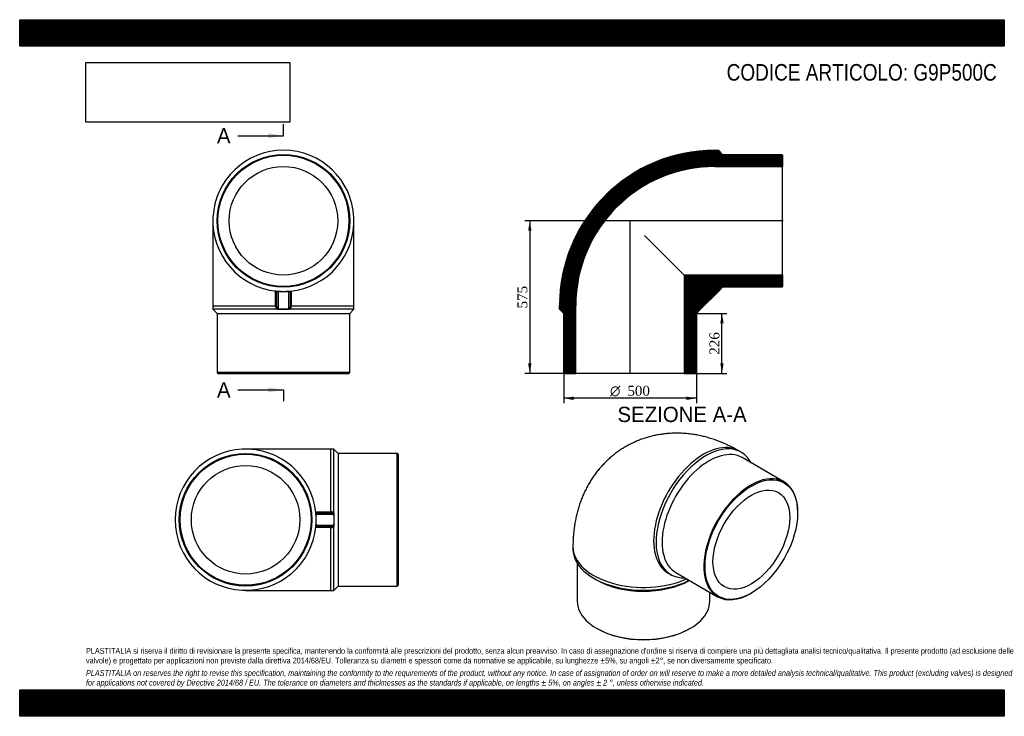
# Model space of a CAD drawing. Header units: millimetres. Extents: x 0 to 3712, y 0 to 2625.
import ezdxf
from ezdxf.enums import TextEntityAlignment as Align
from ezdxf.lldxf.tags import DXFTag

# ---------------------------------------------------------------- set-up
doc = ezdxf.new("R2010")
doc.units = ezdxf.units.MM
doc.header["$LTSCALE"] = 12.5
for name, color, linetype in [('Default', 7, 'Continuous'), ('DV4_Default', 7, 'Continuous'), ('G9P500C', 7, 'Continuous')]:
    doc.layers.add(name, color=color, linetype=linetype)
doc.styles.add('SEACAD_Solid_Edge_ANSI', font='seans.ttf')
doc.styles.add('SEACAD_Solid_Edge_ANSI1_Symbols', font='semeca1.ttf')
doc.styles.add('SEACAD_Times_New_Roman', font='times.ttf')
tags = doc.linetypes.add('CENTER2', pattern=[28.575, 19.05, -3.175, 3.175, -3.175]).pattern_tags.tags
tags[10:11] = [DXFTag(74, 4), DXFTag(75, 0), DXFTag(340, '0'), DXFTag(46, 0.0), DXFTag(50, 0.0), DXFTag(44, 0.0), DXFTag(45, 0.0)]
tags[8:9] = [DXFTag(74, 4), DXFTag(75, 0), DXFTag(340, '0'), DXFTag(46, 0.0), DXFTag(50, 0.0), DXFTag(44, 0.0), DXFTag(45, 0.0)]
tags[6:7] = [DXFTag(74, 4), DXFTag(75, 0), DXFTag(340, '0'), DXFTag(46, 0.0), DXFTag(50, 0.0), DXFTag(44, 0.0), DXFTag(45, 0.0)]
tags[4:5] = [DXFTag(74, 4), DXFTag(75, 0), DXFTag(340, '0'), DXFTag(46, 0.0), DXFTag(50, 0.0), DXFTag(44, 0.0), DXFTag(45, 0.0)]
doc.dimstyles.new('ANSImm', dxfattribs={"dimtxt": 37.5, "dimasz": 37.5, "dimexe": 18.75, "dimexo": 0, "dimgap": 9.375, "dimtad": 1, "dimdsep": 46, "dimtxsty": 'SEACAD_Times_New_Roman', "dimblk1": '_SE_FILLED', "dimblk2": '_SE_FILLED', "dimsah": 1, "dimcen": 18.75, "dimazin": 0, "dimtfac": 0.85, "dimtdec": 3, "dimtofl": 0, "dimtmove": 0, "dimatfit": 3, "dimfxl": 1, "dimarcsym": 0})
picture_1 = doc.add_image_def('image1.jpg', size_in_pixel=(4302, 1260))

# ---------------------------------------------------------------- blocks, each defined once
blk = doc.blocks.new('SE')
at = {"layer": 'G9P500C', "color": 7, "linetype": 'Continuous'}
for p, q in [((728.5, 1867.2), (728.5, 1547.2)), ((1260.5, 1547.2), (1260.5, 1867.2)), ((965.1, 1547.2), (965.1, 1602.8)), ((968.5, 1602.4), (972, 1601.6)), ((969.5, 1544.6), (969.5, 1597.8)), ((972, 1601.6), (979.7, 1601.6)), ((979.7, 1600.9), (974, 1600.9)), ((974.5, 1600.5), (974.5, 1534.9)), ((979.7, 1601.6), (979.7, 1600.9)), ((1009.3, 1601.6), (1017, 1601.6)), ((1009.3, 1601.6), (1009.3, 1600.9)), ((1015.1, 1600.9), (1009.3, 1600.9)), ((1014.5, 1534.9), (1014.5, 1600.5)), ((1017, 1601.6), (1020.5, 1602.4)), ((1019.5, 1597.8), (1019.5, 1544.6)), ((1024, 1602.8), (1024, 1547.2)), ((728.5, 1547.2), (965.1, 1547.2)), ((728.5, 1547.2), (728.5, 1534.2)), ((968.5, 1534.2), (728.5, 1534.2)), ((728.5, 1534.2), (744.5, 1518.2)), ((965.1, 1544.6), (965.1, 1547.2)), ((969.5, 1547.2), (965.1, 1547.2)), ((969.5, 1544.6), (965.1, 1544.6)), ((972, 1534.2), (968.5, 1534.2)), ((979.7, 1534.2), (972, 1534.2)), ((974, 1534.5), (979.7, 1534.5)), ((979.7, 1534.5), (979.7, 1534.2)), ((979.7, 1534.2), (994.5, 1534.2)), ((994.5, 1534.2), (1009.3, 1534.2)), ((1009.3, 1534.5), (1015.1, 1534.5)), ((1009.3, 1534.5), (1009.3, 1534.2)), ((1017, 1534.2), (1009.3, 1534.2)), ((1020.5, 1534.2), (1017, 1534.2)), ((1024, 1547.2), (1019.5, 1547.2)), ((1024, 1544.6), (1019.5, 1544.6)), ((1260.5, 1534.2), (1020.5, 1534.2)), ((1024, 1547.2), (1260.5, 1547.2)), ((1024, 1547.2), (1024, 1544.6)), ((1244.5, 1518.2), (1260.5, 1534.2)), ((1260.5, 1534.2), (1260.5, 1547.2)), ((744.5, 1518.2), (1244.5, 1518.2)), ((744.5, 1518.2), (744.5, 1295.2)), ((1244.5, 1295.2), (1244.5, 1518.2)), ((1244.5, 1295.2), (744.5, 1295.2)), ((744.5, 1295.2), (747.5, 1292.2)), ((747.5, 1292.2), (1241.5, 1292.2)), ((1241.5, 1292.2), (1244.5, 1295.2))]:
    blk.add_line(p, q, dxfattribs=at)
for radius in [250, 247, 204.6]:
    blk.add_circle((994.5, 1867.2), radius, dxfattribs=at)
for centre, radius, start, end in [((994.5, 1867.2), 266, 275.6069, 264.3931), ((964.5, 1597.8), 5, 0, 83.6443), ((994.5, 1867.2), 266, 264.3931, 266.8021), ((968.3, 1588.3), 13.8, 65.6582, 74.2549), ((969.9, 1595.1), 7.01, 49.2311, 54.9863), ((994.5, 1867.2), 266, 266.8021, 270), ((979.1, 2008), 407.1, 270.0863, 272.1752), ((994.5, 1867.2), 266, 270, 273.1979), ((1010, 2008), 407.1, 267.8248, 269.9137), ((994.5, 1867.2), 266, 273.1979, 275.6069), ((1019.1, 1595.1), 7.01, 125.0137, 130.7689), ((1020.7, 1588.3), 13.8, 105.7478, 114.3392), ((1024.5, 1597.8), 5, 96.3557, 180), ((980.7, 1544), 15.7, 177.924, 218.8396), ((972.3, 1539), 4.79, 266.7796, 290.4071), ((969.9, 1540.2), 7.01, 305.0137, 310.7689), ((979.1, 1127.4), 407.1, 87.8248, 89.9137), ((1010, 1127.4), 407.1, 90.0863, 92.1752), ((1019.1, 1540.2), 7.01, 229.2311, 234.9863), ((1016.7, 1539), 4.79, 249.5912, 273.2221), ((1008.3, 1544), 15.7, 321.1604, 2.076)]:
    blk.add_arc(centre, radius, start, end, dxfattribs=at)
for points, knots in [([(974.5, 1600.5), (974.3, 1600.5), (974, 1600.5), (973.5, 1600.5), (973.2, 1600.5), (972.8, 1600.5), (972.6, 1600.5), (972.2, 1600.4), (972, 1600.4), (971.5, 1600.3), (971.2, 1600.2), (970.7, 1599.9), (970.6, 1599.8), (970.2, 1599.5), (970.1, 1599.4), (969.9, 1599.1), (969.8, 1598.9), (969.6, 1598.5), (969.5, 1598.2), (969.5, 1597.8)], [0, 0, 0, 0, 0.0625, 0.0625, 0.125, 0.125, 0.1875, 0.1875, 0.25, 0.25, 0.375, 0.375, 0.5, 0.5, 0.625, 0.625, 0.75, 0.75, 1, 1, 1, 1]), ([(1019.5, 1597.8), (1019.5, 1598.2), (1019.4, 1598.5), (1019.2, 1598.9), (1019.2, 1599.1), (1018.9, 1599.4), (1018.8, 1599.5), (1018.5, 1599.8), (1018.3, 1599.9), (1017.8, 1600.2), (1017.5, 1600.3), (1016.9, 1600.4), (1016.5, 1600.5), (1015.8, 1600.5), (1015.5, 1600.5), (1015, 1600.5), (1014.8, 1600.5), (1014.5, 1600.5)], [0, 0, 0, 0, 0.25, 0.25, 0.375, 0.375, 0.5, 0.5, 0.625, 0.625, 0.75, 0.75, 0.875, 0.875, 0.9375, 0.9375, 1, 1, 1, 1]), ([(969.5, 1544.6), (969.5, 1543.6), (969.6, 1542.6), (969.8, 1541.2), (969.9, 1540.7), (970.1, 1539.7), (970.2, 1539.2), (970.6, 1538.3), (970.7, 1537.8), (971.2, 1536.9), (971.5, 1536.5), (972.1, 1535.7), (972.5, 1535.4), (973.2, 1535), (973.5, 1535), (974, 1534.9), (974.3, 1534.9), (974.5, 1534.9)], [0, 0, 0, 0, 0.25, 0.25, 0.375, 0.375, 0.5, 0.5, 0.625, 0.625, 0.75, 0.75, 0.875, 0.875, 0.9375, 0.9375, 1, 1, 1, 1]), ([(1014.5, 1534.9), (1014.8, 1534.9), (1015, 1534.9), (1015.5, 1535), (1015.8, 1535), (1016.3, 1535.3), (1016.5, 1535.4), (1016.9, 1535.7), (1017, 1535.9), (1017.5, 1536.5), (1017.8, 1536.9), (1018.3, 1537.8), (1018.5, 1538.3), (1018.8, 1539.2), (1018.9, 1539.7), (1019.2, 1540.7), (1019.2, 1541.2), (1019.4, 1542.6), (1019.5, 1543.6), (1019.5, 1544.6)], [0, 0, 0, 0, 0.0625, 0.0625, 0.125, 0.125, 0.1875, 0.1875, 0.25, 0.25, 0.375, 0.375, 0.5, 0.5, 0.625, 0.625, 0.75, 0.75, 1, 1, 1, 1])]:
    blk.add_open_spline(points, degree=3, knots=knots, dxfattribs=at)
blk = doc.blocks.new('SE1')
at = {"layer": 'G9P500C', "color": 7, "linetype": 'Continuous'}
for p, q in [((2720.6, 995.1), (2711.4, 1000.4)), ((2881.6, 883.7), (2723.9, 974.7)), ((2933.4, 766.8), (2933.4, 769.2)), ((2086.1, 639.4), (2086.1, 628.8)), ((2102.1, 576.3), (2102.1, 433.6)), ((2164, 520.2), (2175.3, 513.7)), ((2445.4, 539.7), (2454.6, 534.4)), ((2473.9, 541.7), (2631.6, 450.7)), ((2524, 511.2), (2520.9, 510.1)), ((2602.1, 433.6), (2602.1, 467.7)), ((2756.6, 463), (2758.7, 464.3)), ((2175.3, 331.6), (2177.5, 330.4)), ((2526.8, 330.4), (2528.9, 331.6))]:
    blk.add_line(p, q, dxfattribs=at)
blk.add_arc((2521.5, 520.2), 9.37, 285.4654, 296.3099, dxfattribs=at)
for centre, major_axis, start_param, end_param in [((2578.4, 770), (133, 230.4), 0, 3.141593), ((2587.6, 764.7), (-133, -230.4), 2.792986, 6.631792), ((2598.9, 758.2), (125, 216.5), 0, 3.141593), ((2756.6, 667.2), (-125, -216.5), 2.356194, 6.283185), ((2352.1, 639.4), (-266, 0), 0.000008, 2.229717), ((2352.1, 628.8), (-266, 0), 0, 2.258336), ((2578.4, 770), (133, 230.4), 3.141593, 3.143313), ((2352.1, 615.7), (250, 0), 3.926991, 5.479573), ((2756.6, 667.2), (-125, -216.5), 0, 0.785398), ((2352.1, 433.6), (-250, 0), 0, 3.141593), ((2352.1, 431.2), (247, 0), 3.926991, 5.497787)]:
    blk.add_ellipse(centre, major_axis=major_axis, ratio=0.57735, start_param=start_param, end_param=end_param, dxfattribs=at)
for major_axis in [(123.5, 213.9), (102.3, 177.2)]:
    blk.add_ellipse((2758.7, 665.9), major_axis=major_axis, ratio=0.57735, dxfattribs=at)
for points, knots in [([(2711.4, 1000.4), (2707.2, 1002.8), (2698, 1008), (2681.4, 1016.7), (2662.7, 1025.5), (2643.6, 1033.7), (2624.5, 1040.9), (2605.4, 1047.2), (2586.2, 1052.7), (2567.1, 1057.3), (2548, 1061), (2529, 1063.8), (2510.1, 1065.7), (2491.3, 1066.8), (2472.7, 1067), (2454.3, 1066.4), (2436.1, 1064.9), (2418.1, 1062.6), (2400.4, 1059.5), (2383, 1055.7), (2365.8, 1051), (2349, 1045.6), (2332.5, 1039.4), (2316.4, 1032.4), (2300.7, 1024.8), (2285.5, 1016.4), (2270.6, 1007.4), (2256.2, 997.7), (2242.3, 987.4), (2228.9, 976.4), (2216, 964.8), (2203.7, 952.7), (2191.8, 939.9), (2180.6, 926.7), (2169.9, 912.8), (2159.8, 898.5), (2150.3, 883.7), (2141.5, 868.3), (2133.2, 852.5), (2125.6, 836.2), (2118.6, 819.5), (2112.2, 802.3), (2106.5, 784.7), (2101.5, 766.7), (2097.2, 748.2), (2093.5, 729.4), (2090.6, 710.1), (2088.4, 690.5), (2086.9, 670.7), (2086.2, 653.2), (2086.1, 643.4), (2086.1, 639.4)], [0, 0, 0, 0, 0.014427, 0.03772, 0.060955, 0.084018, 0.106876, 0.129502, 0.151877, 0.173993, 0.195845, 0.217436, 0.238774, 0.25987, 0.280739, 0.301395, 0.321855, 0.342136, 0.362253, 0.382224, 0.402065, 0.421791, 0.441417, 0.460958, 0.480428, 0.499843, 0.519216, 0.53856, 0.557887, 0.577211, 0.596547, 0.61591, 0.635318, 0.654784, 0.674327, 0.693963, 0.713711, 0.733588, 0.753612, 0.773804, 0.794179, 0.814757, 0.835551, 0.856577, 0.877844, 0.899358, 0.92112, 0.943124, 0.965358, 0.987803, 1, 1, 1, 1]), ([(2444.3, 540.3), (2444.3, 540.3), (2444.4, 540.2), (2445, 539.9), (2445.4, 539.7)], [0.91946569, 0.91946569, 0.91946569, 0.91946569, 0.95981058, 1, 1, 1, 1]), ([(2520.9, 510.1), (2520.7, 510.3), (2520.5, 510.5), (2520, 510.9), (2519.9, 511.2), (2519.5, 511.7), (2519.4, 511.9), (2519.1, 512.5), (2519, 512.8), (2518.6, 513.8), (2518.5, 514.4), (2518.3, 515.4), (2518.3, 515.6), (2518.3, 515.9)], [0, 0, 0, 0, 0.125, 0.125, 0.25, 0.25, 0.375, 0.375, 0.5, 0.5, 0.75, 0.75, 0.8366386, 0.8366386, 0.8366386, 0.8366386])]:
    blk.add_open_spline(points, degree=3, knots=knots, dxfattribs=at)
blk = doc.blocks.new('SE2')
at = {"layer": 'G9P500C', "color": 7, "linetype": 'Continuous'}
for p, q in [((1171.8, 1006.6), (851.8, 1006.6)), ((1171.8, 1006.6), (1171.8, 770)), ((1184.8, 1006.6), (1171.8, 1006.6)), ((1184.8, 766.6), (1184.8, 1006.6)), ((1200.8, 990.6), (1184.8, 1006.6)), ((1200.8, 990.6), (1200.8, 490.6)), ((1423.8, 990.6), (1200.8, 990.6)), ((1423.8, 490.6), (1423.8, 990.6)), ((1426.8, 987.6), (1423.8, 990.6)), ((1426.8, 987.6), (1426.8, 493.6)), ((1116.1, 770), (1171.8, 770)), ((1117.4, 763.1), (1116.5, 766.6)), ((1117.4, 755.4), (1117.4, 763.1)), ((1118.1, 755.4), (1117.4, 755.4)), ((1118.1, 761.2), (1118.1, 755.4)), ((1184.1, 760.6), (1118.5, 760.6)), ((1121.1, 765.6), (1174.4, 765.6)), ((1171.8, 770), (1174.4, 770)), ((1171.8, 765.6), (1171.8, 770)), ((1174.4, 765.6), (1174.4, 770)), ((1184.5, 755.4), (1184.5, 761.2)), ((1184.8, 755.4), (1184.5, 755.4)), ((1184.8, 766.6), (1184.8, 763.1)), ((1184.8, 763.1), (1184.8, 755.4)), ((1184.8, 755.4), (1184.8, 740.6)), ((1171.8, 711.1), (1116.1, 711.1)), ((1116.5, 714.6), (1117.4, 718.1)), ((1117.4, 718.1), (1117.4, 725.8)), ((1118.1, 725.8), (1117.4, 725.8)), ((1118.1, 725.8), (1118.1, 720)), ((1118.5, 720.6), (1184.1, 720.6)), ((1174.4, 715.6), (1121.1, 715.6)), ((1171.8, 711.1), (1171.8, 715.6)), ((1171.8, 711.1), (1171.8, 474.6)), ((1174.4, 711.1), (1171.8, 711.1)), ((1174.4, 711.1), (1174.4, 715.6)), ((1184.5, 720), (1184.5, 725.8)), ((1184.8, 725.8), (1184.5, 725.8)), ((1184.8, 740.6), (1184.8, 725.8)), ((1184.8, 725.8), (1184.8, 718.1)), ((1184.8, 718.1), (1184.8, 714.6)), ((1184.8, 474.6), (1184.8, 714.6)), ((1184.8, 474.6), (1200.8, 490.6)), ((1200.8, 490.6), (1423.8, 490.6)), ((1423.8, 490.6), (1426.8, 493.6)), ((851.8, 474.6), (1171.8, 474.6)), ((1171.8, 474.6), (1184.8, 474.6))]:
    blk.add_line(p, q, dxfattribs=at)
for radius in [250, 247, 204.6]:
    blk.add_circle((851.8, 740.6), radius, dxfattribs=at)
for centre, radius, start, end in [((851.8, 740.6), 266, 5.6069, 354.3931), ((1121.1, 770.6), 5, 186.3557, 270), ((851.8, 740.6), 266, 3.1979, 5.6069), ((1130.6, 766.8), 13.8, 195.7478, 204.3392), ((851.8, 740.6), 266, 0, 3.1979), ((711, 756), 407.1, 357.8248, 359.9137), ((1123.8, 765.2), 7.01, 215.0137, 220.7689), ((1174.9, 754.4), 15.7, 51.1604, 92.076), ((1178.7, 765.2), 7.01, 319.2311, 324.9863), ((1180, 762.8), 4.79, 339.5912, 3.2221), ((1591.6, 756), 407.1, 180.0863, 182.1752), ((1121.1, 710.6), 5, 90, 173.6443), ((851.8, 740.6), 266, 354.3931, 356.8021), ((851.8, 740.6), 266, 356.8021, 0), ((1130.6, 714.4), 13.8, 155.6582, 164.2549), ((711, 725.1), 407.1, 0.0863, 2.1752), ((1123.8, 716), 7.01, 139.2311, 144.9863), ((1174.9, 726.8), 15.7, 267.924, 308.8396), ((1178.7, 716), 7.01, 35.0137, 40.7689), ((1591.6, 725.1), 407.1, 177.8248, 179.9137), ((1180, 718.4), 4.79, 356.7796, 20.4071)]:
    blk.add_arc(centre, radius, start, end, dxfattribs=at)
for points, knots in [([(1121.1, 765.6), (1120.8, 765.6), (1120.5, 765.5), (1120, 765.3), (1119.9, 765.2), (1119.6, 765), (1119.4, 764.9), (1119.2, 764.6), (1119, 764.4), (1118.8, 763.9), (1118.7, 763.6), (1118.5, 763), (1118.5, 762.6), (1118.4, 761.9), (1118.4, 761.6), (1118.4, 761.1), (1118.5, 760.9), (1118.5, 760.6)], [0, 0, 0, 0, 0.25, 0.25, 0.375, 0.375, 0.5, 0.5, 0.625, 0.625, 0.75, 0.75, 0.875, 0.875, 0.9375, 0.9375, 1, 1, 1, 1]), ([(1184.1, 760.6), (1184.1, 760.9), (1184.1, 761.1), (1184, 761.6), (1183.9, 761.9), (1183.7, 762.3), (1183.5, 762.5), (1183.2, 762.9), (1183, 763.1), (1182.4, 763.6), (1182, 763.9), (1181.1, 764.4), (1180.7, 764.6), (1179.7, 764.9), (1179.2, 765), (1178.3, 765.2), (1177.8, 765.3), (1176.3, 765.5), (1175.4, 765.6), (1174.4, 765.6)], [0, 0, 0, 0, 0.0625, 0.0625, 0.125, 0.125, 0.1875, 0.1875, 0.25, 0.25, 0.375, 0.375, 0.5, 0.5, 0.625, 0.625, 0.75, 0.75, 1, 1, 1, 1]), ([(1118.5, 720.6), (1118.5, 720.3), (1118.4, 720.1), (1118.4, 719.6), (1118.4, 719.3), (1118.4, 718.9), (1118.5, 718.6), (1118.5, 718.2), (1118.6, 718.1), (1118.7, 717.6), (1118.8, 717.3), (1119, 716.8), (1119.2, 716.6), (1119.4, 716.3), (1119.6, 716.2), (1119.9, 716), (1120, 715.9), (1120.5, 715.7), (1120.8, 715.6), (1121.1, 715.6)], [0, 0, 0, 0, 0.0625, 0.0625, 0.125, 0.125, 0.1875, 0.1875, 0.25, 0.25, 0.375, 0.375, 0.5, 0.5, 0.625, 0.625, 0.75, 0.75, 1, 1, 1, 1]), ([(1174.4, 715.6), (1175.4, 715.6), (1176.3, 715.7), (1177.8, 715.9), (1178.3, 716), (1179.2, 716.2), (1179.7, 716.3), (1180.7, 716.6), (1181.1, 716.8), (1182, 717.3), (1182.4, 717.6), (1183.2, 718.2), (1183.6, 718.6), (1183.9, 719.3), (1184, 719.6), (1184.1, 720.1), (1184.1, 720.3), (1184.1, 720.6)], [0, 0, 0, 0, 0.25, 0.25, 0.375, 0.375, 0.5, 0.5, 0.625, 0.625, 0.75, 0.75, 0.875, 0.875, 0.9375, 0.9375, 1, 1, 1, 1])]:
    blk.add_open_spline(points, degree=3, knots=knots, dxfattribs=at)
blk = doc.blocks.new('SE4')
at = {"color": 7, "linetype": 'Continuous', "style": 'SEACAD_Solid_Edge_ANSI'}
blk.add_text('A', height=57.5, dxfattribs=at).set_placement((743.8, 2216.5), align=Align.TOP_LEFT)
blk = doc.blocks.new('SE5')
at = {"color": 7, "linetype": 'Continuous', "style": 'SEACAD_Solid_Edge_ANSI'}
blk.add_text('A', height=57.5, dxfattribs=at).set_placement((743.8, 1258.7), align=Align.TOP_LEFT)
blk = doc.blocks.new('SEANNOT_GROUP')
at = {"linetype": 'Continuous'}
blk.add_hatch(color=7, dxfattribs=at).paths.add_polyline_path([(937, 2178.2), (994.5, 2187.8), (937, 2197.4)])
at = {"color": 7, "linetype": 'Continuous'}
blk.add_lwpolyline([(822, 2187.8), (994.5, 2187.8)], dxfattribs=at)
blk = doc.blocks.new('SEANNOT_GROUP1')
at = {"linetype": 'Continuous'}
blk.add_hatch(color=7, dxfattribs=at).paths.add_polyline_path([(937, 1220.4), (994.5, 1230), (937, 1239.6)])
at = {"color": 7, "linetype": 'Continuous'}
blk.add_lwpolyline([(822, 1230), (994.5, 1230)], dxfattribs=at)
blk = doc.blocks.new('SE3')
at = {"layer": 'Default', "color": 7, "linetype": 'CENTER2'}
for p, q in [((994.5, 2187.8), (994.5, 2230.9)), ((994.5, 1230), (994.5, 1186.9))]:
    blk.add_line(p, q, dxfattribs=at)
at = {"layer": 'Default', "color": 7, "linetype": 'CENTER2', "const_width": 0.0001}
blk.add_lwpolyline([(994.5, 2187.8), (994.5, 1230)], dxfattribs=at)
at = {"layer": 'Default'}
for name in ['SE4', 'SEANNOT_GROUP', 'SE5', 'SEANNOT_GROUP1']:
    blk.add_blockref(name, (0, 0), dxfattribs=at)
blk = doc.blocks.new('SE6')
at = {"layer": 'G9P500C', "linetype": 'Continuous'}
h = blk.add_hatch(dxfattribs=at)
h.set_pattern_fill('LINE', scale=0.629921, angle=45, style=0)
edge = h.paths.add_edge_path()
edge.add_line((2873.3, 2117.2), (2650.3, 2117.2))
edge.add_line((2650.3, 2117.2), (2634.3, 2133.2))
edge.add_line((2634.3, 2133.2), (2621.3, 2133.2))
edge.add_arc((2621.3, 1547.2), 586, 90, 180)
edge.add_line((2035.3, 1547.2), (2035.3, 1534.2))
edge.add_line((2035.3, 1534.2), (2051.3, 1518.2))
edge.add_line((2051.3, 1518.2), (2051.3, 1295.2))
edge.add_line((2051.3, 1295.2), (2054.3, 1292.2))
edge.add_line((2054.3, 1292.2), (2096.7, 1292.2))
edge.add_line((2096.7, 1292.2), (2096.7, 1547.2))
edge.add_arc((2621.3, 1547.2), 524.6, 90, 180, ccw=False)
edge.add_line((2621.3, 2071.8), (2876.3, 2071.8))
edge.add_line((2876.3, 2071.8), (2876.3, 2114.2))
edge.add_line((2876.3, 2114.2), (2873.3, 2117.2))
h = blk.add_hatch(dxfattribs=at)
h.set_pattern_fill('LINE', scale=0.629921, angle=45, style=0)
h.paths.add_polyline_path([(2876.3, 1662.6), (2505.9, 1662.6), (2505.9, 1292.2), (2548.3, 1292.2), (2551.3, 1295.2), (2551.3, 1518.2), (2567.3, 1534.2), (2634.3, 1601.2), (2650.3, 1617.2), (2873.3, 1617.2), (2876.3, 1620.2)])
at = {"layer": 'DV4_Default', "color": 7, "linetype": 'CENTER2'}
for p, q in [((2878.1, 1867.2), (2298.6, 1867.2)), ((2301.3, 1290.4), (2301.3, 1870.1))]:
    blk.add_line(p, q, dxfattribs=at)
at = {"layer": 'G9P500C', "color": 7, "linetype": 'Continuous'}
for p, q in [((2621.3, 2133.2), (2634.3, 2133.2)), ((2634.3, 2133.2), (2650.3, 2117.2)), ((2650.3, 2117.2), (2873.3, 2117.2)), ((2873.3, 2117.2), (2876.3, 2114.2)), ((2876.3, 2114.2), (2876.3, 2071.8)), ((2621.3, 2071.8), (2876.3, 2071.8)), ((2876.3, 1662.6), (2876.3, 2071.8)), ((2356.2, 1812.3), (2505.9, 1662.6)), ((2876.3, 1662.6), (2505.9, 1662.6)), ((2505.9, 1662.6), (2505.9, 1292.2)), ((2876.3, 1662.6), (2876.3, 1620.2)), ((2634.3, 1601.2), (2567.3, 1534.2)), ((2650.3, 1617.2), (2634.3, 1601.2)), ((2873.3, 1617.2), (2650.3, 1617.2)), ((2876.3, 1620.2), (2873.3, 1617.2)), ((2035.3, 1534.2), (2035.3, 1547.2)), ((2051.3, 1518.2), (2035.3, 1534.2)), ((2096.7, 1292.2), (2096.7, 1547.2)), ((2567.3, 1534.2), (2551.3, 1518.2)), ((2051.3, 1295.2), (2051.3, 1518.2)), ((2551.3, 1518.2), (2551.3, 1295.2)), ((2054.3, 1292.2), (2051.3, 1295.2)), ((2054.3, 1292.2), (2096.7, 1292.2)), ((2505.9, 1292.2), (2096.7, 1292.2)), ((2505.9, 1292.2), (2548.3, 1292.2)), ((2551.3, 1295.2), (2548.3, 1292.2))]:
    blk.add_line(p, q, dxfattribs=at)
for radius in [586, 524.6]:
    blk.add_arc((2621.3, 1547.2), radius, 90, 180, dxfattribs=at)
blk = doc.blocks.new('GDimGGroup')
at = {"layer": 'Default', "linetype": 'Continuous'}
for points in [[(2088.8, 1192.1), (2088.8, 1204.6), (2051.3, 1198.4)], [(2513.8, 1192.1), (2551.3, 1198.4), (2513.8, 1204.6)]]:
    blk.add_hatch(color=7, dxfattribs=at).paths.add_polyline_path(points)
at = {"layer": 'Default', "color": 7, "linetype": 'Continuous'}
for p, q in [((2051.3, 1295.2), (2051.3, 1179.6)), ((2551.3, 1295.2), (2551.3, 1179.6)), ((2551.3, 1198.4), (2051.3, 1198.4))]:
    blk.add_line(p, q, dxfattribs=at)
for s, style, p in [('O', 'SEACAD_Solid_Edge_ANSI1_Symbols', (2226, 1245.3)), ('500', 'SEACAD_Times_New_Roman', (2291.3, 1245.3))]:
    blk.add_text(s, height=37.5, dxfattribs=dict(at, style=style)).set_placement(p, align=Align.TOP_LEFT)
blk = doc.blocks.new('DMBLK235')
at = {"layer": 'Default', "linetype": 'Continuous'}
for points in [[(2654.1, 1480.7), (2647.8, 1518.2), (2641.6, 1480.7)], [(2654.1, 1329.7), (2641.6, 1329.7), (2647.8, 1292.2)]]:
    blk.add_hatch(color=7, dxfattribs=at).paths.add_polyline_path(points)
at = {"layer": 'Default', "color": 7, "linetype": 'Continuous'}
for p, q in [((2551.3, 1518.2), (2666.6, 1518.2)), ((2647.8, 1292.2), (2647.8, 1518.2)), ((2505.9, 1292.2), (2666.6, 1292.2))]:
    blk.add_line(p, q, dxfattribs=at)
at = {"layer": 'Default', "color": 7, "linetype": 'Continuous', "style": 'SEACAD_Times_New_Roman'}
blk.add_text('226', height=37.5, rotation=90, dxfattribs=at).set_placement((2600.9, 1362.5), align=Align.TOP_LEFT)
blk = doc.blocks.new('_SE_FILLED')
at = {"color": 0}
blk.add_line((0, 0), (-1, 0), dxfattribs=at)
blk.add_solid([(0, 0), (-1, -0.1665), (-1, 0.1665), (0, 0)], dxfattribs=at)
blk = doc.blocks.new('DMBLK236')
at = {"layer": 'Default', "linetype": 'Continuous'}
for points in [[(1917.1, 1829.7), (1929.6, 1829.7), (1923.3, 1867.2)], [(1917.1, 1329.7), (1923.3, 1292.2), (1929.6, 1329.7)]]:
    blk.add_hatch(color=7, dxfattribs=at).paths.add_polyline_path(points)
at = {"layer": 'Default', "color": 7, "linetype": 'Continuous'}
for p, q in [((2301.3, 1867.2), (1904.6, 1867.2)), ((1923.3, 1867.2), (1923.3, 1292.2)), ((2096.7, 1292.2), (1904.6, 1292.2))]:
    blk.add_line(p, q, dxfattribs=at)
at = {"layer": 'Default', "color": 7, "linetype": 'Continuous', "style": 'SEACAD_Times_New_Roman'}
blk.add_text('575', height=37.5, rotation=90, dxfattribs=at).set_placement((1876.5, 1537), align=Align.TOP_LEFT)

msp = doc.modelspace()

# ---------------------------------------------------------------- hatches: boundary and pattern name
at = {"layer": 'Default', "linetype": 'Continuous'}
h = msp.add_hatch(dxfattribs=at)
h.set_pattern_fill('LINE', scale=0.629921, angle=45, style=0)
h.paths.add_polyline_path([(3712.5, 2525), (3712.5, 2625), (0, 2625), (0, 2525)])
for points in [[(3712.5, 2525), (3712.5, 2625), (0, 2625), (0, 2525)], [(3712.5, 0), (3712.5, 100), (0, 100), (0, 0)]]:
    msp.add_hatch(color=7, dxfattribs=at).paths.add_polyline_path(points)
h = msp.add_hatch(dxfattribs=at)
h.set_pattern_fill('LINE', scale=0.629921, angle=45, style=0)
h.paths.add_polyline_path([(3712.5, 0), (3712.5, 100), (0, 100), (0, 0)])

# ---------------------------------------------------------------- linework, layer by layer
at = {"layer": 'Default', "color": 7, "linetype": 'Continuous'}
for p, q in [((0, 2625), (3712.5, 2625)), ((0, 2525), (0, 2625)), ((3712.5, 2625), (3712.5, 2525)), ((3712.5, 2525), (0, 2525)), ((0, 100), (3712.5, 100)), ((0, 0), (0, 100)), ((3712.5, 100), (3712.5, 0)), ((3712.5, 0), (0, 0))]:
    msp.add_line(p, q, dxfattribs=at)

# ---------------------------------------------------------------- block references
at = {"layer": 'Default'}
for name in ['SE3', 'SE', 'SE6', 'GDimGGroup', 'SE1', 'SE2']:
    msp.add_blockref(name, (0, 0), dxfattribs=at)

# ---------------------------------------------------------------- texts
at = {"layer": 'Default', "color": 7, "linetype": 'Continuous', "style": 'SEACAD_Solid_Edge_ANSI'}
msp.add_text('SEZIONE A-A', height=57.5, dxfattribs=at).set_placement((2254.001, 1166.406), align=Align.TOP_LEFT)
at = {"layer": 'Default', "attachment_point": 1}
for s, insert, char_height, width in [('{\\fArial Narrow|b0||i0||c0|p34;\\C7;\\H62.5;\\W1.;CODICE ARTICOLO: G9P500C}', (2665.587, 2457.885), 62.5, 1042.63601), ("{\\fArial Narrow|b0||i0||c0|p34;\\C7;\\H21.875;\\W1.;PLASTITALIA si riserva il diritto di revisionare la presente specifica, mantenendo la conformità alle prescrizioni del prodotto, senza alcun preavviso. In caso di assegnazione d'ordine si riserva di compiere una più dettagliata analisi tecnico/qualitativa. Il presente prodotto (ad esclusione delle \\P}{\\fArial Narrow|b0||i0||c0|p34;\\C7;\\H21.875;\\W1.;valvole) è progettato per applicazioni non previste dalla direttiva 2014/68/EU. Tolleranza su diametri e spessori come da normative se applicabile, su lunghezze ±5%, su angoli ±2°, se non diversamente specificato.\\P}{\\fArial Narrow|b0||i0||c0|p34;\\C7;\\H6.25;\\W1.;   \\P}{\\fArial Narrow|b0||i1||c0|p34;\\C7;\\H21.875;\\W1.;PLASTITALIA on reserves the right to revise this specification, maintaining the conformity to the requirements of the product, without any notice. In case of assignation of order on will reserve to make a more detailed analysis technical/qualitative. This product (excluding valves) is designed \\P}{\\fArial Narrow|b0||i1||c0|p34;\\C7;\\H21.875;\\W1.;for applications not covered by Directive 2014/68 / EU. The tolerance on diameters and thicknesses as the standards if applicable, on lengths ± 5%, on angles ± 2 °, unless otherwise indicated.\\P}", (250, 257.53), 21.875, 3212.5)]:
    msp.add_mtext(s, dxfattribs=dict(at, insert=insert, char_height=char_height, width=width))

# ---------------------------------------------------------------- dimensions: what is measured, and where the dimension line sits
at = {"layer": 'Default', "color": 7, "linetype": 'Continuous'}
for base, p1, p2, picture, middle in [((1852.029, 1379.241), (2301.311, 1867.176), (2096.711, 1292.176), 'DMBLK236', (1923.349, 1579.676)), ((2647.804, 1518.176), (2505.911, 1292.176), (2551.311, 1518.176), 'DMBLK235', (2647.804, 1405.176))]:
    dim = msp.add_linear_dim(base=base, p1=p1, p2=p2, angle=90, text='\\A1;<>', dimstyle='ANSImm', dxfattribs=at)
    dim.commit()
    dim.dimension.update_dxf_attribs({"geometry": picture, "text_midpoint": middle, "dimtype": 160})

# ---------------------------------------------------------------- pictures from other files: only their frames are drawn
image = msp.add_image(picture_1, insert=(250, 2238.79), size_in_units=(768.214, 225))
image.dxf.flags = 7

doc.saveas('drawing.dxf')
